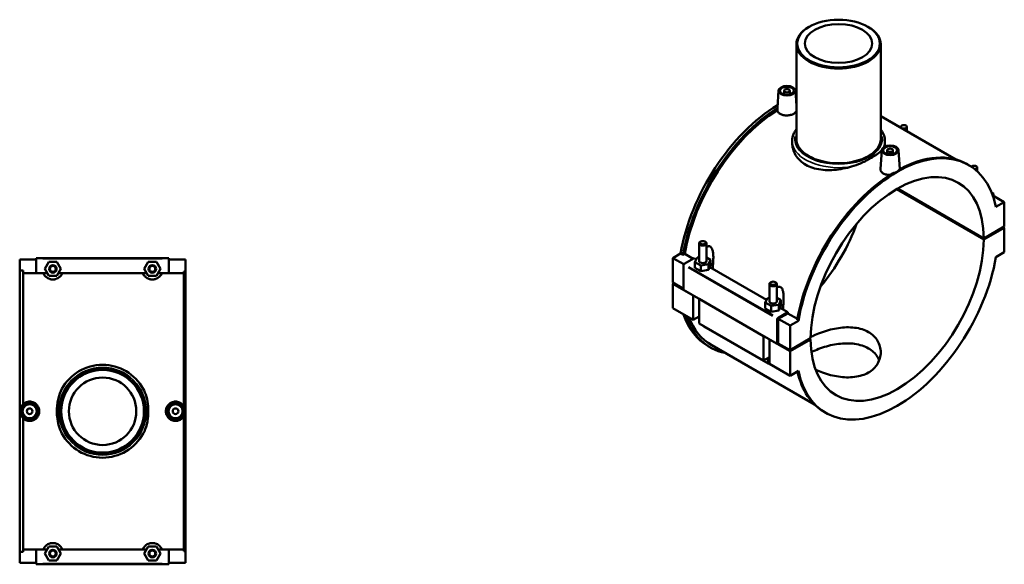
# Model space of a CAD drawing. Header units: inches. Extents: x -2.6 to 41.2, y -3 to 41.2.
# Tile 6 of 6: x 13.6 to 41.2, y 25.9 to 41.2. Entities that reach past the tile are written whole.
import ezdxf

# ---------------------------------------------------------------- set-up
doc = ezdxf.new("R2010")
doc.units = ezdxf.units.IN
doc.header["$MEASUREMENT"] = 0
doc.layers.add('Visible (ANSI)', color=7, linetype='Continuous', lineweight=50)
doc.layers.add('Visible Narrow (ANSI)', color=7, linetype='Continuous', lineweight=35)

msp = doc.modelspace()

# ---------------------------------------------------------------- linework, layer by layer
at = {"layer": 'Visible (ANSI)'}
for p, q in [((35.716, 41.005), (35.699, 40.995)), ((37.362, 41.005), (37.379, 40.995)), ((35.356, 40.515), (35.356, 37.862)), ((37.722, 40.515), (37.722, 37.862)), ((34.856, 39.215), (34.825, 38.736)), ((35.014, 39.21), (35.014, 39.106)), ((35.171, 39.21), (35.171, 39.106)), ((35.328, 39.215), (35.356, 38.785)), ((39.824, 37.287), (37.722, 38.497)), ((38.291, 38.2), (38.291, 38.17)), ((38.456, 38.2), (38.456, 38.075)), ((35.238, 37.804), (35.238, 37.756)), ((37.84, 37.804), (37.84, 37.756)), ((37.75, 37.549), (37.715, 37.014)), ((37.907, 37.544), (37.907, 37.44)), ((38.064, 37.544), (38.064, 37.44)), ((38.222, 37.549), (38.256, 37.014)), ((40.185, 37.133), (40.152, 37.152)), ((40.429, 37.063), (40.429, 36.953)), ((40.612, 35.071), (38.188, 36.467)), ((40.612, 35.039), (38.16, 36.451)), ((40.835, 36.347), (40.883, 36.319)), ((40.851, 36.306), (40.873, 36.318)), ((41.188, 36.089), (40.862, 36.277)), ((40.887, 36.31), (40.887, 36.262)), ((40.954, 35.954), (41.188, 36.089)), ((41.188, 36.089), (41.188, 35.403)), ((41.188, 35.403), (40.612, 35.071)), ((41.188, 35.371), (40.612, 35.039)), ((41.188, 35.371), (41.16, 35.387)), ((41.188, 34.685), (41.188, 35.371)), ((32.626, 34.442), (32.626, 34.932)), ((32.673, 34.984), (32.656, 34.975)), ((32.791, 34.984), (32.807, 34.975)), ((32.838, 34.442), (32.838, 34.932)), ((31.89, 34.521), (32.108, 34.647)), ((32.195, 34.346), (31.89, 34.521)), ((31.89, 33.835), (31.89, 34.521)), ((32.174, 34.609), (32.108, 34.647)), ((32.224, 34.638), (32.174, 34.609)), ((32.459, 34.502), (32.224, 34.638)), ((32.571, 34.534), (32.512, 34.408)), ((32.626, 34.543), (32.571, 34.534)), ((32.951, 34.476), (32.838, 34.541)), ((40.954, 34.55), (41.188, 34.685)), ((14.037, 34.478), (13.572, 34.478)), ((13.572, 34.169), (13.572, 34.478)), ((14.037, 34.517), (14.037, 34.498)), ((14.037, 34.517), (17.757, 34.517)), ((14.037, 34.498), (14.037, 34.099)), ((14.275, 34.217), (14.388, 34.414)), ((14.388, 34.414), (14.616, 34.414)), ((14.616, 34.414), (14.729, 34.217)), ((17.065, 34.217), (17.178, 34.414)), ((17.178, 34.414), (17.406, 34.414)), ((17.406, 34.414), (17.519, 34.217)), ((17.757, 34.498), (17.757, 34.517)), ((17.757, 34.099), (17.757, 34.498)), ((18.222, 34.478), (17.757, 34.478)), ((18.222, 34.146), (18.222, 34.478)), ((32.191, 33.63), (32.191, 34.332)), ((32.205, 34.356), (32.487, 34.518)), ((32.547, 34.483), (32.487, 34.518)), ((32.512, 34.408), (32.673, 34.315)), ((32.512, 34.247), (32.512, 34.408)), ((32.673, 34.155), (32.512, 34.247)), ((32.673, 34.315), (32.893, 34.349)), ((32.673, 34.155), (32.673, 34.315)), ((32.893, 34.349), (32.951, 34.476)), ((32.893, 34.188), (32.893, 34.349)), ((32.928, 34.264), (32.893, 34.188)), ((32.951, 34.315), (32.928, 34.264)), ((34.52, 33.347), (32.928, 34.264)), ((32.951, 34.315), (32.951, 34.476)), ((13.572, 34.169), (13.665, 34.169)), ((13.572, 26.287), (13.572, 34.169)), ((13.665, 30.419), (13.665, 34.169)), ((14.037, 34.099), (13.665, 34.099)), ((14.343, 34.099), (14.037, 34.099)), ((14.388, 34.02), (14.275, 34.217)), ((14.616, 34.02), (14.388, 34.02)), ((14.729, 34.217), (14.616, 34.02)), ((17.133, 34.099), (14.661, 34.099)), ((17.178, 34.02), (17.065, 34.217)), ((17.406, 34.02), (17.178, 34.02)), ((17.519, 34.217), (17.406, 34.02)), ((17.757, 34.099), (17.451, 34.099)), ((18.175, 34.099), (17.757, 34.099)), ((18.175, 34.146), (18.175, 30.361)), ((18.175, 34.146), (18.222, 34.146)), ((18.222, 26.309), (18.222, 34.146)), ((32.893, 34.188), (32.673, 34.155)), ((32.191, 33.662), (31.89, 33.835)), ((31.89, 33.803), (31.918, 33.819)), ((31.89, 33.117), (31.89, 33.803)), ((32.464, 33.472), (31.89, 33.803)), ((34.598, 33.795), (34.598, 33.306)), ((34.646, 33.848), (34.629, 33.839)), ((34.763, 33.848), (34.78, 33.839)), ((34.811, 33.795), (34.811, 33.306)), ((34.821, 32.115), (32.191, 33.63)), ((32.464, 33.472), (32.464, 33.473)), ((32.464, 32.786), (32.464, 33.472)), ((32.626, 32.845), (32.626, 33.379)), ((34.437, 32.336), (32.631, 33.376)), ((32.631, 33.376), (32.631, 32.69)), ((32.631, 33.376), (32.631, 33.376)), ((34.544, 33.398), (34.485, 33.272)), ((34.485, 33.272), (34.646, 33.179)), ((34.485, 33.111), (34.485, 33.272)), ((34.598, 33.407), (34.544, 33.398)), ((34.646, 33.179), (34.865, 33.213)), ((34.646, 33.018), (34.646, 33.179)), ((34.924, 33.34), (34.811, 33.405)), ((34.865, 33.213), (34.924, 33.34)), ((34.865, 33.052), (34.865, 33.213)), ((34.924, 33.179), (34.901, 33.128)), ((34.924, 33.179), (34.924, 33.34)), ((32.464, 32.786), (31.89, 33.117)), ((32.626, 32.88), (32.464, 32.786)), ((34.646, 33.018), (34.485, 33.111)), ((34.865, 33.052), (34.646, 33.018)), ((35.117, 33.004), (34.835, 32.841)), ((34.849, 32.817), (35.117, 32.971)), ((34.901, 33.128), (34.865, 33.052)), ((35.117, 33.004), (34.901, 33.128)), ((35.117, 32.971), (35.117, 33.004)), ((35.385, 32.817), (35.117, 32.971)), ((34.437, 31.65), (32.631, 32.69)), ((34.568, 31.568), (32.762, 32.608)), ((34.821, 32.817), (34.821, 32.115)), ((35.178, 32.628), (34.849, 32.817)), ((34.849, 32.131), (34.849, 32.817)), ((35.178, 32.628), (35.412, 32.763)), ((35.178, 31.942), (35.178, 32.628)), ((35.412, 32.763), (35.379, 32.782)), ((34.437, 31.65), (34.437, 32.336)), ((34.437, 32.336), (34.437, 32.336)), ((32.882, 32.054), (32.948, 32.016)), ((35.866, 30.415), (32.982, 32.076)), ((34.598, 32.243), (34.598, 31.709)), ((35.178, 31.91), (34.604, 32.24)), ((34.604, 32.24), (34.604, 32.24)), ((34.604, 32.24), (34.604, 31.554)), ((34.821, 32.115), (34.849, 32.131)), ((35.178, 31.942), (34.849, 32.131)), ((35.754, 32.274), (35.178, 31.942)), ((35.754, 32.241), (35.178, 31.91)), ((35.754, 32.241), (35.726, 32.258)), ((35.178, 31.91), (35.178, 31.224)), ((34.598, 31.744), (34.437, 31.65)), ((35.178, 31.224), (34.604, 31.554)), ((35.178, 31.224), (35.412, 31.359)), ((36.181, 30.18), (36.148, 30.199)), ((13.665, 26.287), (13.665, 30.036)), ((18.175, 30.095), (18.175, 26.309)), ((13.572, 25.978), (13.572, 26.287)), ((13.665, 26.287), (13.572, 26.287)), ((14.037, 26.357), (13.665, 26.357)), ((14.037, 25.958), (14.037, 26.357)), ((14.343, 26.357), (14.037, 26.357)), ((14.388, 26.436), (14.275, 26.239)), ((14.275, 26.239), (14.388, 26.042)), ((14.616, 26.436), (14.388, 26.436)), ((14.729, 26.239), (14.616, 26.436)), ((14.616, 26.042), (14.729, 26.239)), ((17.133, 26.357), (14.661, 26.357)), ((17.178, 26.436), (17.065, 26.239)), ((17.065, 26.239), (17.178, 26.042)), ((17.406, 26.436), (17.178, 26.436)), ((17.519, 26.239), (17.406, 26.436)), ((17.406, 26.042), (17.519, 26.239)), ((17.757, 26.357), (17.451, 26.357)), ((18.175, 26.357), (17.757, 26.357)), ((17.757, 26.357), (17.757, 25.958)), ((18.222, 26.309), (18.175, 26.309)), ((18.222, 25.978), (18.222, 26.309)), ((14.037, 25.978), (13.572, 25.978)), ((14.388, 26.042), (14.616, 26.042)), ((17.178, 26.042), (17.406, 26.042)), ((18.222, 25.978), (17.757, 25.978)), ((14.037, 25.939), (14.037, 25.958)), ((14.037, 25.939), (17.757, 25.939)), ((17.757, 25.958), (17.757, 25.939))]:
    msp.add_line(p, q, dxfattribs=at)
for centre, radius in [((14.502, 34.217), 0.106), ((14.502, 34.217), 0.0827), ((17.292, 34.217), 0.106), ((17.292, 34.217), 0.0827), ((15.897, 30.228), 1.183), ((15.897, 30.228), 1.159), ((15.897, 30.228), 0.946), ((13.851, 30.228), 0.236), ((13.851, 30.228), 0.197), ((17.943, 30.228), 0.236), ((17.943, 30.228), 0.197), ((13.851, 30.228), 0.0787), ((17.943, 30.228), 0.0787), ((14.502, 26.239), 0.106), ((14.502, 26.239), 0.0827), ((17.292, 26.239), 0.106), ((17.292, 26.239), 0.0827)]:
    msp.add_circle(centre, radius, dxfattribs=at)
for start, end in [(28.7702, 151.2298), (208.7702, 331.2298)]:
    msp.add_arc((15.897, 30.228), 1.301, start, end, dxfattribs=at)
for centre, major_axis in [((36.539, 40.534), (-1.159, 0)), ((36.539, 40.534), (0.946, 0)), ((35.092, 39.21), (-0.236, 0)), ((35.092, 39.21), (0.197, 0)), ((35.092, 39.21), (-0.0787, 0)), ((38.373, 38.2), (0.0827, 0)), ((37.986, 37.544), (-0.236, 0)), ((37.986, 37.544), (0.197, 0)), ((37.986, 37.544), (-0.0787, 0)), ((32.732, 34.951), (-0.0827, 0)), ((34.705, 33.815), (0.0827, 0))]:
    msp.add_ellipse(centre, major_axis=major_axis, ratio=0.575862, dxfattribs=at)
for centre, major_axis, ratio, start_param, end_param in [((36.539, 40.515), (-1.183, 0), 0.575862, 5.50164, 10.206324), ((34.895, 35.55), (-2.013, -3.496), 0.578093, 3.762737, 3.769069), ((34.961, 35.512), (-2.013, -3.496), 0.578093, 3.786057, 3.790938), ((34.961, 35.512), (-1.979, -3.436), 0.578093, 3.783633, 3.787325), ((34.895, 35.55), (-2.013, -3.496), 0.578093, 3.947779, 5.281317), ((34.961, 35.512), (-2.013, -3.496), 0.578093, 3.972556, 5.281317), ((34.961, 35.512), (-1.979, -3.436), 0.578093, 3.974645, 5.27754), ((36.539, 37.862), (1.183, 0), 0.575862, 3.141593, 6.283185), ((38.183, 33.656), (2.002, 3.476), 0.578093, 5.711596, 8.421704), ((38.15, 33.675), (2.002, 3.476), 0.578093, 0, 0.750219), ((38.183, 33.656), (1.714, 2.977), 0.578093, 5.501584, 8.631715), ((40.346, 37.063), (0.0827, 0), 0.575862, 4.825601, 9.065755), ((38.15, 33.675), (2.002, 3.476), 0.578093, 0.81671, 2.138519), ((40.873, 36.302), (0.0098, 0.0171), 0.578093, 5.495853, 7.06665), ((34.895, 35.55), (1.714, 2.977), 0.578093, 4.412476, 5.012302), ((32.732, 34.932), (-0.106, 0), 0.575862, 5.50164, 10.206324), ((38.183, 33.656), (-1.714, -2.977), 0.578093, 5.501584, 8.631715), ((38.183, 33.656), (-2.002, -3.476), 0.578093, 5.711596, 8.421704), ((32.205, 34.34), (-0.0098, -0.0171), 0.578093, 3.925057, 5.495853), ((32.732, 34.442), (0.106, 0), 0.575862, 3.141593, 6.283185), ((32.732, 34.249), (0.295, 0), 0.575862, 0.273158, 0.732403), ((34.705, 33.795), (-0.106, 0), 0.575862, 5.50164, 10.206324), ((34.705, 33.306), (0.106, 0), 0.575862, 3.141593, 6.283185), ((34.705, 33.113), (0.295, 0), 0.575862, 0.273158, 0.732403), ((34.895, 35.55), (-2.013, -3.496), 0.578093, 5.819487, 6.283185), ((34.961, 35.512), (-2.013, -3.496), 0.578093, 5.819487, 6.46801), ((34.961, 35.512), (-1.979, -3.436), 0.578093, 5.855435, 6.283185), ((34.835, 32.825), (0.0098, 0.0171), 0.578093, 0.783464, 2.354261), ((38.15, 33.675), (-2.002, -3.476), 0.578093, 5.723432, 6.283185)]:
    msp.add_ellipse(centre, major_axis=major_axis, ratio=ratio, start_param=start_param, end_param=end_param, dxfattribs=at)
msp.add_rational_spline([(34.825, 38.728), (34.824, 38.699), (34.822, 38.669)], [1.00000618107, 1.0000495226, 1.00000596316], degree=2, dxfattribs=at)
for points, knots in [([(34.901, 38.56), (34.877, 38.574), (34.856, 38.592), (34.829, 38.63), (34.823, 38.65), (34.822, 38.669)], [0, 0, 0, 0, 0.2590322, 0.2590322, 0.4994514, 0.4994514, 0.4994514, 0.4994514]), ([(34.825, 38.736), (34.825, 38.734), (34.825, 38.732), (34.825, 38.729), (34.825, 38.729), (34.825, 38.728)], [1.50788185, 1.50788185, 1.50788185, 1.50788185, 1.53300537, 1.53300537, 1.542684, 1.542684, 1.542684, 1.542684]), ([(35.356, 38.641), (35.352, 38.633), (35.348, 38.625), (35.328, 38.599), (35.307, 38.581), (35.259, 38.554), (35.229, 38.541), (35.162, 38.524), (35.126, 38.519), (35.058, 38.517), (35.022, 38.52), (34.955, 38.534), (34.925, 38.546), (34.901, 38.56)], [2.740153, 2.740153, 2.740153, 2.740153, 2.848822, 2.848822, 3.107748, 3.107748, 3.366674, 3.366674, 3.6256, 3.6256, 3.884632, 3.884632, 4.143664, 4.143664, 4.143664, 4.143664]), ([(35.238, 37.804), (35.238, 37.841), (35.242, 37.878), (35.259, 37.95), (35.271, 37.986), (35.304, 38.055), (35.324, 38.089), (35.35, 38.124), (35.353, 38.128), (35.356, 38.132)], [2.3561945, 2.3561945, 2.3561945, 2.3561945, 2.489067, 2.489067, 2.6219396, 2.6219396, 2.7548122, 2.7548122, 2.7698511, 2.7698511, 2.7698511, 2.7698511]), ([(37.722, 38.132), (37.723, 38.131), (37.723, 38.13), (37.781, 38.053), (37.82, 37.969), (37.838, 37.856), (37.84, 37.83), (37.84, 37.804)], [5.0841306, 5.0841306, 5.0841306, 5.0841306, 5.0867277, 5.0867277, 5.4038023, 5.4038023, 5.4977871, 5.4977871, 5.4977871, 5.4977871]), ([(35.619, 37.135), (35.561, 37.169), (35.506, 37.209), (35.41, 37.3), (35.369, 37.352), (35.303, 37.461), (35.278, 37.52), (35.245, 37.638), (35.238, 37.698), (35.238, 37.756)], [0, 0, 0, 0, 0.627765, 0.627765, 1.25553, 1.25553, 1.883295, 1.883295, 2.51106, 2.51106, 2.51106, 2.51106]), ([(37.84, 37.756), (37.84, 37.721), (37.833, 37.684), (37.815, 37.643), (37.813, 37.639), (37.811, 37.636)], [12.5531201, 12.5531201, 12.5531201, 12.5531201, 13.1806125, 13.1806125, 13.2398108, 13.2398108, 13.2398108, 13.2398108]), ([(37.749, 37.544), (37.734, 37.527), (37.717, 37.51), (37.653, 37.455), (37.601, 37.419), (37.523, 37.37), (37.503, 37.357), (37.467, 37.336), (37.452, 37.327), (37.42, 37.309), (37.403, 37.299), (37.355, 37.273), (37.323, 37.256), (37.247, 37.217), (37.202, 37.196), (37.075, 37.141), (36.991, 37.11), (36.903, 37.084)], [10.864475, 10.864475, 10.864475, 10.864475, 11.193761, 11.193761, 11.885408, 11.885408, 12.12366, 12.12366, 12.290306, 12.290306, 12.469798, 12.469798, 12.786442, 12.786442, 13.210083, 13.210083, 13.916538, 13.916538, 13.916538, 13.916538]), ([(36.903, 37.084), (36.865, 37.073), (36.826, 37.063), (36.704, 37.034), (36.62, 37.018), (36.458, 36.995), (36.374, 36.988), (36.206, 36.985), (36.123, 36.989), (35.963, 37.01), (35.885, 37.027), (35.743, 37.072), (35.677, 37.102), (35.619, 37.135)], [16.657811, 16.657811, 16.657811, 16.657811, 16.945567, 16.945567, 17.573059, 17.573059, 18.200824, 18.200824, 18.828589, 18.828589, 19.456354, 19.456354, 20.084119, 20.084119, 20.084119, 20.084119]), ([(37.794, 36.894), (37.77, 36.907), (37.749, 36.925), (37.722, 36.965), (37.715, 36.987), (37.715, 37.01), (37.715, 37.012), (37.715, 37.014)], [0, 0, 0, 0, 0.2590322, 0.2590322, 0.5180644, 0.5180644, 0.5435358, 0.5435358, 0.5435358, 0.5435358]), ([(38.056, 36.899), (38.067, 36.901), (38.078, 36.903), (38.121, 36.914), (38.151, 36.927), (38.199, 36.954), (38.22, 36.971), (38.238, 36.995), (38.241, 37.001), (38.244, 37.007)], [0.6879656, 0.6879656, 0.6879656, 0.6879656, 0.7699603, 0.7699603, 1.0265449, 1.0265449, 1.2831295, 1.2831295, 1.3651242, 1.3651242, 1.3651242, 1.3651242]), ([(37.981, 36.852), (37.949, 36.851), (37.914, 36.854), (37.849, 36.868), (37.818, 36.88), (37.794, 36.894)], [3.6366192, 3.6366192, 3.6366192, 3.6366192, 3.8846317, 3.8846317, 4.1436639, 4.1436639, 4.1436639, 4.1436639]), ([(32.838, 34.829), (32.85, 34.838), (32.862, 34.845), (32.886, 34.853), (32.897, 34.855), (32.919, 34.855), (32.93, 34.851), (32.951, 34.839), (32.961, 34.83), (32.977, 34.809), (32.984, 34.797), (33.002, 34.756), (33.01, 34.724), (33.022, 34.657), (33.025, 34.621), (33.028, 34.547), (33.027, 34.51), (33.024, 34.399), (33.019, 34.325), (33.012, 34.24), (33.011, 34.228), (33.01, 34.217)], [2.364294, 2.364294, 2.364294, 2.364294, 2.49751, 2.49751, 2.611996, 2.611996, 2.726483, 2.726483, 2.84097, 2.84097, 2.955456, 2.955456, 3.184429, 3.184429, 3.467996, 3.467996, 3.751563, 3.751563, 4.318698, 4.318698, 4.4052, 4.4052, 4.4052, 4.4052]), ([(14.772, 34.099), (14.77, 34.094), (14.768, 34.089), (14.756, 34.065), (14.743, 34.045), (14.715, 34.013), (14.705, 34.002), (14.678, 33.98), (14.663, 33.969), (14.628, 33.949), (14.608, 33.94), (14.572, 33.93), (14.559, 33.927), (14.531, 33.923), (14.517, 33.922), (14.487, 33.922), (14.472, 33.923), (14.445, 33.927), (14.432, 33.93), (14.396, 33.94), (14.376, 33.949), (14.341, 33.969), (14.325, 33.98), (14.299, 34.002), (14.288, 34.013), (14.26, 34.045), (14.248, 34.065), (14.236, 34.089), (14.233, 34.094), (14.231, 34.099)], [0.969071, 0.969071, 0.969071, 0.969071, 1.134268, 1.134268, 1.701402, 1.701402, 1.98497, 1.98497, 2.268537, 2.268537, 2.49751, 2.49751, 2.611996, 2.611996, 2.726483, 2.726483, 2.84097, 2.84097, 2.955456, 2.955456, 3.184429, 3.184429, 3.467996, 3.467996, 3.751563, 3.751563, 4.318698, 4.318698, 4.483895, 4.483895, 4.483895, 4.483895]), ([(17.562, 34.099), (17.56, 34.094), (17.558, 34.089), (17.546, 34.065), (17.533, 34.045), (17.505, 34.013), (17.495, 34.002), (17.468, 33.98), (17.453, 33.969), (17.418, 33.949), (17.398, 33.94), (17.362, 33.93), (17.349, 33.927), (17.321, 33.923), (17.307, 33.922), (17.277, 33.922), (17.262, 33.923), (17.235, 33.927), (17.222, 33.93), (17.186, 33.94), (17.166, 33.949), (17.131, 33.969), (17.115, 33.98), (17.089, 34.002), (17.078, 34.013), (17.05, 34.045), (17.038, 34.065), (17.026, 34.089), (17.023, 34.094), (17.021, 34.099)], [0.969071, 0.969071, 0.969071, 0.969071, 1.134268, 1.134268, 1.701402, 1.701402, 1.98497, 1.98497, 2.268537, 2.268537, 2.49751, 2.49751, 2.611996, 2.611996, 2.726483, 2.726483, 2.84097, 2.84097, 2.955456, 2.955456, 3.184429, 3.184429, 3.467996, 3.467996, 3.751563, 3.751563, 4.318698, 4.318698, 4.483895, 4.483895, 4.483895, 4.483895]), ([(34.811, 33.693), (34.823, 33.702), (34.835, 33.709), (34.858, 33.717), (34.87, 33.719), (34.892, 33.718), (34.903, 33.715), (34.924, 33.703), (34.934, 33.694), (34.95, 33.673), (34.957, 33.661), (34.975, 33.619), (34.983, 33.588), (34.994, 33.521), (34.997, 33.485), (35, 33.411), (35, 33.374), (34.997, 33.263), (34.992, 33.189), (34.984, 33.104), (34.983, 33.092), (34.982, 33.081)], [2.364294, 2.364294, 2.364294, 2.364294, 2.49751, 2.49751, 2.611996, 2.611996, 2.726483, 2.726483, 2.84097, 2.84097, 2.955456, 2.955456, 3.184429, 3.184429, 3.467996, 3.467996, 3.751563, 3.751563, 4.318698, 4.318698, 4.4052, 4.4052, 4.4052, 4.4052]), ([(35.754, 32.305), (35.794, 32.326), (35.836, 32.347), (35.945, 32.396), (36.015, 32.424), (36.161, 32.474), (36.237, 32.497), (36.389, 32.535), (36.465, 32.55), (36.613, 32.571), (36.689, 32.578), (36.841, 32.582), (36.917, 32.579), (37.063, 32.561), (37.133, 32.546), (37.263, 32.505), (37.323, 32.479), (37.429, 32.418), (37.478, 32.381), (37.565, 32.297), (37.603, 32.25), (37.663, 32.15), (37.685, 32.096), (37.715, 31.988), (37.722, 31.932), (37.722, 31.826), (37.715, 31.771), (37.685, 31.663), (37.663, 31.61), (37.603, 31.51), (37.565, 31.463), (37.478, 31.38), (37.429, 31.343), (37.323, 31.282), (37.263, 31.256), (37.133, 31.214), (37.063, 31.199), (36.917, 31.18), (36.841, 31.177), (36.689, 31.18), (36.613, 31.187), (36.465, 31.209), (36.389, 31.224), (36.237, 31.262), (36.161, 31.285), (36.022, 31.334), (35.959, 31.359), (35.899, 31.386)], [4.748251, 4.748251, 4.748251, 4.748251, 5.139444, 5.139444, 5.710359, 5.710359, 6.281273, 6.281273, 6.852187, 6.852187, 7.423405, 7.423405, 7.994624, 7.994624, 8.565842, 8.565842, 9.137061, 9.137061, 9.708279, 9.708279, 10.279497, 10.279497, 10.850716, 10.850716, 11.421934, 11.421934, 11.992848, 11.992848, 12.563762, 12.563762, 13.134677, 13.134677, 13.705591, 13.705591, 14.276505, 14.276505, 14.847419, 14.847419, 15.418333, 15.418333, 15.989247, 15.989247, 16.560466, 16.560466, 17.131684, 17.131684, 17.648085, 17.648085, 17.648085, 17.648085]), ([(37.679, 31.654), (37.667, 31.686), (37.651, 31.717), (37.602, 31.796), (37.565, 31.842), (37.478, 31.924), (37.428, 31.96), (37.323, 32.021), (37.263, 32.048), (37.133, 32.09), (37.063, 32.106), (36.918, 32.127), (36.842, 32.131), (36.689, 32.13), (36.613, 32.125), (36.465, 32.106), (36.389, 32.093), (36.236, 32.058), (36.16, 32.037), (36.015, 31.988), (35.945, 31.961), (35.844, 31.917), (35.81, 31.9), (35.777, 31.884)], [7.627981, 7.627981, 7.627981, 7.627981, 7.97614, 7.97614, 8.54596, 8.54596, 9.115779, 9.115779, 9.685598, 9.685598, 10.255417, 10.255417, 10.825236, 10.825236, 11.395055, 11.395055, 11.964708, 11.964708, 12.534362, 12.534362, 13.104015, 13.104015, 13.418936, 13.418936, 13.418936, 13.418936]), ([(34.613, 31.549), (34.601, 31.552), (34.591, 31.556), (34.576, 31.563), (34.572, 31.566), (34.568, 31.568)], [1.3222139, 1.3222139, 1.3222139, 1.3222139, 1.4956432, 1.4956432, 1.5707963, 1.5707963, 1.5707963, 1.5707963]), ([(14.756, 29.602), (14.722, 29.664), (14.691, 29.737), (14.643, 29.906), (14.629, 29.994), (14.619, 30.113), (14.617, 30.144), (14.616, 30.197), (14.616, 30.218), (14.616, 30.263), (14.617, 30.287), (14.62, 30.351), (14.623, 30.393), (14.634, 30.489), (14.644, 30.544), (14.68, 30.688), (14.712, 30.774), (14.756, 30.854)], [10.511934, 10.511934, 10.511934, 10.511934, 11.193761, 11.193761, 11.885408, 11.885408, 12.12366, 12.12366, 12.290306, 12.290306, 12.469798, 12.469798, 12.786442, 12.786442, 13.210083, 13.210083, 13.916538, 13.916538, 13.916538, 13.916538]), ([(17.038, 30.854), (17.072, 30.792), (17.103, 30.719), (17.151, 30.55), (17.165, 30.462), (17.175, 30.342), (17.176, 30.312), (17.178, 30.259), (17.178, 30.238), (17.178, 30.193), (17.177, 30.169), (17.174, 30.105), (17.171, 30.063), (17.159, 29.967), (17.15, 29.912), (17.114, 29.768), (17.082, 29.682), (17.038, 29.602)], [10.511934, 10.511934, 10.511934, 10.511934, 11.193761, 11.193761, 11.885408, 11.885408, 12.12366, 12.12366, 12.290306, 12.290306, 12.469798, 12.469798, 12.786442, 12.786442, 13.210083, 13.210083, 13.916538, 13.916538, 13.916538, 13.916538]), ([(13.665, 30.419), (13.664, 30.419), (13.663, 30.418), (13.638, 30.393), (13.618, 30.363), (13.591, 30.297), (13.584, 30.261), (13.584, 30.194), (13.591, 30.159), (13.618, 30.093), (13.638, 30.063), (13.663, 30.038), (13.664, 30.037), (13.665, 30.036)], [0.501459, 0.501459, 0.501459, 0.501459, 0.511137, 0.511137, 0.766604, 0.766604, 1.022071, 1.022071, 1.277538, 1.277538, 1.533005, 1.533005, 1.542684, 1.542684, 1.542684, 1.542684]), ([(13.665, 30.424), (13.688, 30.446), (13.716, 30.465), (13.781, 30.492), (13.817, 30.499), (13.885, 30.499), (13.921, 30.492), (13.988, 30.464), (14.018, 30.443), (14.066, 30.395), (14.087, 30.365), (14.114, 30.298), (14.121, 30.262), (14.121, 30.194), (14.114, 30.158), (14.087, 30.091), (14.066, 30.061), (14.018, 30.012), (13.988, 29.992), (13.921, 29.964), (13.885, 29.957), (13.851, 29.957)], [1.572381, 1.572381, 1.572381, 1.572381, 1.8128, 1.8128, 2.071832, 2.071832, 2.330864, 2.330864, 2.589896, 2.589896, 2.848822, 2.848822, 3.107748, 3.107748, 3.366674, 3.366674, 3.6256, 3.6256, 3.884632, 3.884632, 4.143664, 4.143664, 4.143664, 4.143664]), ([(17.943, 29.957), (17.909, 29.957), (17.873, 29.964), (17.806, 29.992), (17.776, 30.012), (17.728, 30.061), (17.707, 30.091), (17.679, 30.158), (17.673, 30.194), (17.673, 30.262), (17.679, 30.298), (17.707, 30.365), (17.728, 30.395), (17.776, 30.443), (17.806, 30.464), (17.873, 30.492), (17.909, 30.499), (17.977, 30.499), (18.013, 30.492), (18.08, 30.464), (18.11, 30.443), (18.149, 30.404), (18.164, 30.386), (18.175, 30.366)], [0, 0, 0, 0, 0.259032, 0.259032, 0.518064, 0.518064, 0.77699, 0.77699, 1.035916, 1.035916, 1.294842, 1.294842, 1.553768, 1.553768, 1.8128, 1.8128, 2.071832, 2.071832, 2.330864, 2.330864, 2.589896, 2.589896, 2.755957, 2.755957, 2.755957, 2.755957]), ([(18.175, 30.095), (18.181, 30.104), (18.186, 30.115), (18.204, 30.158), (18.211, 30.194), (18.211, 30.262), (18.204, 30.298), (18.186, 30.341), (18.181, 30.351), (18.175, 30.361)], [0.6879656, 0.6879656, 0.6879656, 0.6879656, 0.7699603, 0.7699603, 1.0265449, 1.0265449, 1.2831295, 1.2831295, 1.3651242, 1.3651242, 1.3651242, 1.3651242]), ([(13.851, 29.957), (13.817, 29.957), (13.781, 29.964), (13.716, 29.991), (13.688, 30.01), (13.665, 30.031)], [0, 0, 0, 0, 0.2590322, 0.2590322, 0.4994514, 0.4994514, 0.4994514, 0.4994514]), ([(18.175, 30.09), (18.164, 30.07), (18.149, 30.052), (18.11, 30.012), (18.08, 29.992), (18.013, 29.964), (17.977, 29.957), (17.943, 29.957)], [3.4595387, 3.4595387, 3.4595387, 3.4595387, 3.6255995, 3.6255995, 3.8846317, 3.8846317, 4.1436639, 4.1436639, 4.1436639, 4.1436639]), ([(14.231, 26.357), (14.233, 26.362), (14.236, 26.367), (14.248, 26.391), (14.26, 26.411), (14.288, 26.443), (14.299, 26.454), (14.325, 26.476), (14.341, 26.487), (14.376, 26.507), (14.396, 26.516), (14.432, 26.526), (14.445, 26.529), (14.472, 26.533), (14.487, 26.534), (14.517, 26.534), (14.531, 26.533), (14.559, 26.529), (14.572, 26.526), (14.608, 26.516), (14.628, 26.507), (14.663, 26.487), (14.678, 26.476), (14.705, 26.454), (14.715, 26.443), (14.743, 26.411), (14.756, 26.391), (14.768, 26.367), (14.77, 26.362), (14.772, 26.357)], [0.969071, 0.969071, 0.969071, 0.969071, 1.134268, 1.134268, 1.701402, 1.701402, 1.98497, 1.98497, 2.268537, 2.268537, 2.49751, 2.49751, 2.611996, 2.611996, 2.726483, 2.726483, 2.84097, 2.84097, 2.955456, 2.955456, 3.184429, 3.184429, 3.467996, 3.467996, 3.751563, 3.751563, 4.318698, 4.318698, 4.483895, 4.483895, 4.483895, 4.483895]), ([(17.021, 26.357), (17.023, 26.362), (17.026, 26.367), (17.038, 26.391), (17.05, 26.411), (17.078, 26.443), (17.089, 26.454), (17.115, 26.476), (17.131, 26.487), (17.166, 26.507), (17.186, 26.516), (17.222, 26.526), (17.235, 26.529), (17.262, 26.533), (17.277, 26.534), (17.307, 26.534), (17.321, 26.533), (17.349, 26.529), (17.362, 26.526), (17.398, 26.516), (17.418, 26.507), (17.453, 26.487), (17.468, 26.476), (17.495, 26.454), (17.505, 26.443), (17.533, 26.411), (17.546, 26.391), (17.558, 26.367), (17.56, 26.362), (17.562, 26.357)], [0.969071, 0.969071, 0.969071, 0.969071, 1.134268, 1.134268, 1.701402, 1.701402, 1.98497, 1.98497, 2.268537, 2.268537, 2.49751, 2.49751, 2.611996, 2.611996, 2.726483, 2.726483, 2.84097, 2.84097, 2.955456, 2.955456, 3.184429, 3.184429, 3.467996, 3.467996, 3.751563, 3.751563, 4.318698, 4.318698, 4.483895, 4.483895, 4.483895, 4.483895])]:
    msp.add_open_spline(points, degree=3, knots=knots, dxfattribs=at)
for points in [[(32.631, 32.795), (32.628, 32.811), (32.626, 32.828), (32.626, 32.845)], [(32.762, 32.608), (32.747, 32.617), (32.733, 32.627), (32.721, 32.639)], [(34.598, 31.709), (34.598, 31.709), (34.598, 31.708), (34.598, 31.708)]]:
    msp.add_open_spline(points, degree=3, dxfattribs=at)
at = {"layer": 'Visible Narrow (ANSI)'}
for p, q in [((40.872, 36.319), (40.84, 36.338)), ((17.571, 34.498), (14.223, 34.498)), ((32.322, 34.256), (34.69, 32.893)), ((34.704, 32.917), (32.336, 34.28)), ((17.571, 25.958), (14.223, 25.958))]:
    msp.add_line(p, q, dxfattribs=at)
msp.add_circle((15.897, 30.228), 1.23, dxfattribs=at)
for centre, major_axis, ratio, start_param, end_param in [((36.539, 37.862), (1.23, 0), 0.575862, 3.04825, 6.376528), ((36.539, 37.804), (-1.301, 0), 0.575862, 0.092703, 1.761357), ((36.539, 37.804), (1.301, 0), 0.575862, 6.063018, 6.271598), ((32.732, 32.845), (-0.106, 0), 0.575862, 0.015835, 0.300869), ((32.815, 32.7), (-0.053, -0.0921), 0.578093, 5.967776, 6.266585), ((34.621, 31.66), (-0.053, -0.0921), 0.578093, 4.335513, 6.180676), ((34.705, 31.709), (-0.106, 0), 0.575862, 0.015835, 0.300869)]:
    msp.add_ellipse(centre, major_axis=major_axis, ratio=ratio, start_param=start_param, end_param=end_param, dxfattribs=at)

doc.saveas('drawing.dxf')
